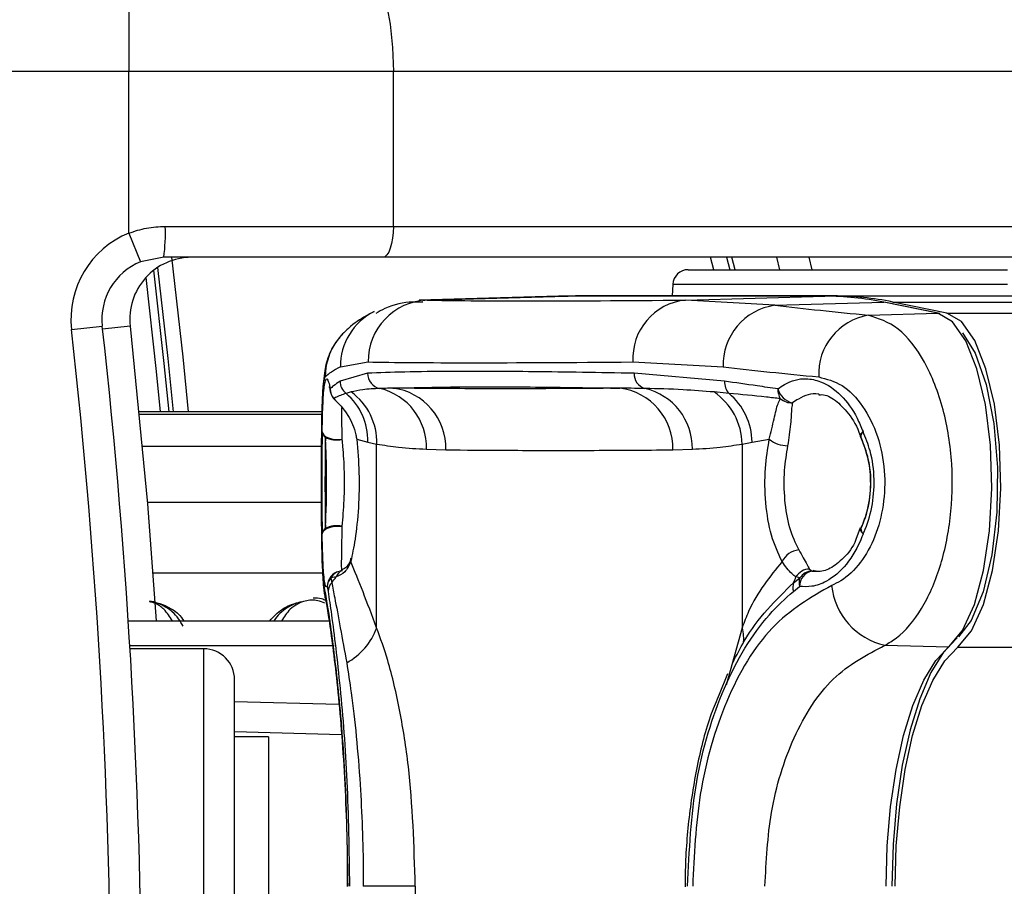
# Model space of a CAD drawing. Header units: millimetres. Extents: x 20 to 26560, y 40 to 18133.
# Tile 70 of 97: x 9241 to 9305, y 13274 to 13330. Entities that reach past the tile are written whole.
import ezdxf

# ---------------------------------------------------------------- set-up
doc = ezdxf.new("R2010")
doc.units = ezdxf.units.MM
doc.header["$LTSCALE"] = 2
doc.layers.add('COMPONENT_GEOMETRY', color=7, linetype='Continuous')
doc.styles.add('SLDTEXTSTYLE0', font='TXT', dxfattribs={"width": 0.75})
doc.dimstyles.new('SLDDIMSTYLE1', dxfattribs={"dimtxt": 150, "dimasz": 6.604, "dimexe": 0, "dimexo": 0.0625, "dimgap": 37.5, "dimtad": 0, "dimtih": 1, "dimtoh": 1, "dimdec": 0, "dimrnd": 1e-09, "dimzin": 12, "dimdsep": 46, "dimtxsty": 'SLDTEXTSTYLE0', "dimsah": 1, "dimcen": 0.09, "dimadec": 0, "dimazin": 3, "dimtfac": 1, "dimtdec": 0, "dimtofl": 0, "dimtmove": 0, "dimatfit": 3, "dimfxl": 1, "dimfrac": 2, "dimtolj": 1, "dimtzin": 12, "dimarcsym": 0})

# ---------------------------------------------------------------- blocks, each defined once
blk = doc.blocks.new('_D_1')
at = {"layer": 'COMPONENT_GEOMETRY', "color": 7}
for p, q in [((8687.523, 18132.791), (8641.82, 18132.791)), ((8641.82, 18132.791), (8641.82, 17894.666)), ((9509.398, 18132.791), (9555.101, 18132.791)), ((9555.101, 18132.791), (9555.101, 17894.666)), ((1221.17, 13266.972), (1221.17, 17923.099)), ((16975.751, 13266.972), (16975.751, 17923.099)), ((1221.17, 17916.749), (8565.677, 17916.749)), ((16975.751, 17916.749), (9631.244, 17916.749)), ((8641.82, 17894.666), (8687.523, 17894.666)), ((9555.101, 17894.666), (9509.398, 17894.666))]:
    blk.add_line(p, q, dxfattribs=at)
for points in [[(1221.17, 17916.749), (1227.774, 17915.733), (1227.774, 17917.765)], [(16975.751, 17916.749), (16969.147, 17917.765), (16969.147, 17915.733)]]:
    blk.add_solid(points, dxfattribs=at)
at = {"layer": 'COMPONENT_GEOMETRY', "color": 7, "char_height": 150, "attachment_point": 1, "style": 'SLDTEXTSTYLE0'}
for s, insert in [('25\'10.13"', (8687.523, 18088.026)), ('7877mm', (8689.294, 17863.599))]:
    blk.add_mtext(s, dxfattribs=dict(at, insert=insert))

msp = doc.modelspace()

# ---------------------------------------------------------------- linework, layer by layer
at = {"color": 7, "linetype": 'Continuous', "lineweight": 25}
for p, q in [((9248.027, 13334.932), (9248.027, 13326.932)), ((9248.027, 13326.932), (9228.211, 13326.932)), ((9265.128, 13326.932), (9248.027, 13326.932)), ((9248.027, 13316.494), (9248.027, 13326.932)), ((9265.128, 13316.932), (9265.128, 13326.932)), ((9349.944, 13326.932), (9265.128, 13326.932)), ((9250.372, 13316.932), (9265.128, 13316.932)), ((9265.128, 13316.932), (9349.944, 13316.932)), ((9248.027, 13316.494), (9248.777, 13314.64)), ((9250.278, 13314.932), (9248.777, 13314.64)), ((9264.444, 13314.932), (9250.278, 13314.932)), ((9349.26, 13314.932), (9264.444, 13314.932)), ((9287.223, 13314.132), (9287.011, 13314.932)), ((9290.121, 13314.132), (9289.912, 13314.932)), ((9291.98, 13314.932), (9292.187, 13314.132)), ((9284.19, 13314.132), (9304.843, 13314.132)), ((9283.192, 13313.184), (9283.152, 13312.432)), ((9275.805, 13312.409), (9266.795, 13312.158)), ((9267.316, 13312.165), (9276.327, 13312.416)), ((9293.028, 13312.416), (9276.327, 13312.416)), ((9276.341, 13312.416), (9276.327, 13312.416)), ((9293.043, 13312.416), (9276.341, 13312.416)), ((9293.607, 13312.432), (9276.905, 13312.432)), ((9284.018, 13312.165), (9293.028, 13312.416)), ((9289.799, 13311.83), (9284.018, 13312.165)), ((9293.043, 13312.416), (9293.028, 13312.416)), ((9293.607, 13312.432), (10745.419, 13312.432)), ((9289.799, 13311.83), (9296.846, 13312.026)), ((9300.333, 13311.313), (9296.846, 13312.026)), ((9300.453, 13311.303), (9296.966, 13312.016)), ((9300.912, 13311.33), (9297.425, 13312.042)), ((9297.425, 13312.042), (10767.36, 13312.042)), ((9295.826, 13311.188), (9300.333, 13311.313)), ((9244.315, 13310.268), (9246.303, 13310.489)), ((9261.696, 13307.842), (9263.489, 13308.166)), ((9280.614, 13308.166), (9286.444, 13307.842)), ((9263.458, 13307.436), (9261.675, 13306.925)), ((9286.537, 13306.925), (9280.692, 13307.436)), ((9262.387, 13306.227), (9262.065, 13306.139)), ((9286.826, 13306.139), (9285.858, 13306.227)), ((9260.515, 13304.948), (9248.683, 13304.948)), ((9295.352, 13303.308), (9295.364, 13303.256)), ((9262.754, 13303.167), (9263.472, 13302.993)), ((9263.472, 13302.993), (9264.044, 13302.863)), ((9264.044, 13290.993), (9264.044, 13302.863)), ((9287.674, 13302.863), (9288.321, 13302.993)), ((9287.674, 13302.863), (9287.674, 13290.993)), ((9288.321, 13302.993), (9289.433, 13303.167)), ((9267.26, 13302.53), (9268.519, 13302.488)), ((9283.199, 13302.488), (9284.458, 13302.53)), ((9295.305, 13297.438), (9295.035, 13296.694)), ((9295.355, 13297.412), (9295.367, 13297.464)), ((9292.038, 13294.78), (9292.207, 13294.652)), ((9292.207, 13294.652), (9292.605, 13294.657)), ((9260.853, 13293.657), (9260.902, 13293.342)), ((9261.418, 13294.273), (9261.076, 13294.214)), ((9261.076, 13294.214), (9261.137, 13293.901)), ((9290.988, 13293.342), (9291.39, 13293.657)), ((9291.006, 13293.902), (9291.412, 13294.214)), ((9291.412, 13294.214), (9291.154, 13294.273)), ((9247.983, 13291.432), (9261.062, 13291.432)), ((9248.084, 13289.832), (9261.295, 13289.832)), ((9296.905, 13289.859), (9301.045, 13289.748)), ((9252.86, 13289.632), (9248.096, 13289.632)), ((9286.726, 13288.02), (9286.182, 13286.673)), ((9254.86, 13241.232), (9254.86, 13287.632)), ((9254.86, 13286.233), (9261.604, 13286.056)), ((9257.06, 13283.932), (9254.86, 13283.932)), ((9257.06, 13283.932), (9257.06, 13244.932)), ((9266.544, 13274.28), (9263.178, 13274.28)), ((9266.544, 13274.28), (9266.544, 13254.585))]:
    msp.add_line(p, q, dxfattribs=at)
at = {"color": 8, "linetype": 'Continuous', "lineweight": 25}
for p, q in [((9285.85, 13314.132), (9285.636, 13314.932)), ((9286.672, 13314.932), (9286.884, 13314.132)), ((9304.843, 13313.184), (9283.192, 13313.184)), ((9267.316, 13312.165), (9267.038, 13312.114)), ((9300.912, 13311.33), (11071.675, 13311.33)), ((9248.103, 13310.489), (9246.325, 13310.291)), ((9260.515, 13304.947), (9248.683, 13304.947)), ((9248.697, 13304.803), (9260.512, 13304.803)), ((9260.484, 13302.694), (9248.897, 13302.694)), ((9260.479, 13299.083), (9249.215, 13299.083)), ((9260.557, 13294.508), (9249.572, 13294.508)), ((9287.674, 13290.993), (9286.635, 13287.285)), ((9252.86, 13239.232), (9252.86, 13289.632)), ((9301.625, 13289.732), (11086.253, 13289.732)), ((9261.771, 13284.075), (9254.86, 13284.256))]:
    msp.add_line(p, q, dxfattribs=at)
at = {"color": 7, "linetype": 'Continuous', "lineweight": 25, "flags": 128}
for points in [[(9262.392, 13334.932), (9262.925, 13334.778), (9263.439, 13334.323), (9263.912, 13333.584), (9264.326, 13332.589), (9264.667, 13331.377), (9264.919, 13329.994), (9265.075, 13328.493), (9265.128, 13326.932)], [(9265.128, 13316.932), (9265.115, 13316.542), (9265.076, 13316.167), (9265.012, 13315.821), (9264.927, 13315.518), (9264.824, 13315.269), (9264.705, 13315.084), (9264.577, 13314.971), (9264.444, 13314.932)], [(9249.876, 13314.271), (9250.531, 13308.391), (9250.876, 13304.948)], [(9276.327, 13312.416), (9275.849, 13312.41), (9275.805, 13312.409)], [(9276.094, 13312.415), (9276.428, 13312.426), (9276.905, 13312.432)], [(9296.966, 13312.016), (9296.958, 13312.017), (9296.846, 13312.026)], [(9301.045, 13289.748), (9301.93, 13290.812), (9302.695, 13292.494), (9303.289, 13294.687), (9303.674, 13297.248), (9303.826, 13300.011), (9303.734, 13302.795), (9303.404, 13305.422), (9302.859, 13307.72), (9302.132, 13309.54), (9301.271, 13310.764), (9300.333, 13311.313)], [(9300.453, 13311.303), (9300.445, 13311.305), (9300.333, 13311.313)], [(9301.625, 13289.732), (9302.511, 13290.798), (9303.277, 13292.483), (9303.872, 13294.679), (9304.258, 13297.244), (9304.41, 13300.01), (9304.318, 13302.799), (9303.988, 13305.429), (9303.441, 13307.731), (9302.713, 13309.554), (9301.852, 13310.78), (9300.912, 13311.33)], [(9248.103, 13310.489), (9249.221, 13299.006), (9249.783, 13291.432)], [(9301.916, 13310.058), (9302.747, 13308.736), (9303.459, 13306.708), (9303.952, 13304.181), (9304.185, 13301.354), (9304.141, 13298.449), (9303.823, 13295.694), (9303.256, 13293.304), (9302.485, 13291.467), (9301.656, 13290.398)], [(9261.038, 13306.427), (9261.047, 13306.266), (9261.051, 13306.247)], [(9261.266, 13305.798), (9261.316, 13305.733), (9261.358, 13305.691)], [(9260.523, 13303.66), (9260.554, 13303.544), (9260.635, 13303.435), (9260.762, 13303.337), (9260.929, 13303.256), (9261.126, 13303.196), (9261.343, 13303.16), (9261.57, 13303.149), (9261.795, 13303.165)], [(9260.523, 13297.053), (9260.554, 13297.168), (9260.635, 13297.278), (9260.762, 13297.375), (9260.929, 13297.456), (9261.126, 13297.517), (9261.343, 13297.553), (9261.57, 13297.563), (9261.795, 13297.547)], [(9260.724, 13292.921), (9260.707, 13293.012), (9260.648, 13293.721)], [(9301.57, 13290.327), (9300.696, 13289.412), (9299.884, 13288.092), (9299.157, 13286.404), (9298.534, 13284.392), (9298.031, 13282.11), (9297.661, 13279.619), (9297.436, 13276.985), (9297.36, 13274.28)], [(9296.987, 13274.28), (9297.06, 13276.888), (9297.277, 13279.426), (9297.633, 13281.827), (9298.118, 13284.027), (9298.719, 13285.966), (9299.42, 13287.593), (9300.202, 13288.865), (9301.045, 13289.748)], [(9297.571, 13274.28), (9297.644, 13276.885), (9297.861, 13279.421), (9298.216, 13281.819), (9298.701, 13284.017), (9299.301, 13285.954), (9300.001, 13287.58), (9300.783, 13288.851), (9301.625, 13289.732)]]:
    msp.add_lwpolyline(points, dxfattribs=at)
at = {"color": 8, "linetype": 'Continuous', "lineweight": 25, "flags": 128}
for points in [[(9251.88, 13304.948), (9251.525, 13308.495), (9250.804, 13314.932)], [(9250.627, 13304.948), (9250.315, 13308.071), (9249.646, 13314.107)], [(9249.115, 13313.618), (9249.781, 13307.549), (9250.039, 13304.948)], [(9295.339, 13303.318), (9295.331, 13303.345), (9295.337, 13303.443), (9295.392, 13303.553), (9295.492, 13303.668)], [(9295.495, 13297.053), (9295.395, 13297.168), (9295.34, 13297.278), (9295.334, 13297.376), (9295.341, 13297.399)]]:
    msp.add_lwpolyline(points, dxfattribs=at)
at = {"color": 7, "linetype": 'Continuous', "lineweight": 25}
for centre, radius, start, end in [((9239.643, 13316.433), 10.741, 351.96611, 2.66233), ((9250.278, 13310.932), 6, 112.04166, 186.35649), ((9252.078, 13310.932), 4, 90, 186.35649), ((9250.278, 13310.932), 4, 112.04166, 186.35649), ((9284.19, 13313.132), 1, 90, 177), ((9267.458, 13308.198), 3.969, 92.05263, 180.46411), ((9284.39, 13308.4), 3.783, 95.64756, 183.54793), ((9293.014, 13293.388), 19.028, 78.38396, 89.95816), ((9293.593, 13293.402), 19.03, 78.38396, 89.95816), ((9290.345, 13307.966), 3.903, 98.04113, 181.83104), ((9296.489, 13307.376), 3.869, 99.86918, 182.62259), ((8832.86, 13264.432), 414, 353.64351, 6.35649), ((8832.86, 13264.432), 416, 353.64351, 6.35649), ((9264.456, 13307.431), 0.998, 179.73441, 258.21804), ((9281.66, 13307.387), 0.97, 177.10208, 254.02459), ((9262.041, 13306.435), 1.003, 180.4344, 219.39471), ((9262.684, 13306.936), 1.009, 180.61347, 232.18483), ((9263.354, 13302.651), 3.909, 358.2324, 76.70766), ((9264.616, 13302.596), 3.905, 358.40394, 82.97997), ((9279.284, 13302.586), 3.916, 358.56575, 82.97168), ((9280.481, 13302.583), 3.978, 359.23476, 76.73913), ((9287.564, 13306.856), 1.028, 176.13752, 224.21336), ((9291.087, 13306.362), 1.099, 176.59944, 210.85354), ((9291.187, 13306.738), 1.237, 194.54566, 258.09543), ((9262.034, 13306.427), 1, 190.39186, 227.41759), ((9259.493, 13303.1), 3.981, 358.45717, 49.75024), ((9260.098, 13303.009), 3.949, 357.8772, 54.5742), ((9283.512, 13302.788), 4.163, 1.03586, 55.70069), ((9284.102, 13302.916), 4.22, 1.04302, 49.78363), ((9290.872, 13306.635), 1.109, 228.98886, 273.12821), ((9261.017, 13303.705), 0.496, 185.25388, 234.63986), ((9261.443, 13304.66), 1.536, 242.30516, 283.2225), ((9296.275, 13303.668), 1, 200.32361, 204.33157), ((9295.854, 13303.32), 0.502, 136.10727, 181.38942), ((9290.647, 13304.722), 1.973, 232.02746, 269.06295), ((9261.444, 13296.051), 1.536, 76.80001, 117.70529), ((9261.016, 13297.007), 0.496, 125.32924, 174.73485), ((9296.279, 13297.053), 1, 155.72459, 159.73907), ((9295.855, 13297.401), 0.501, 178.66859, 223.98294), ((9291.483, 13294.673), 1.357, 96.23586, 154.1316), ((9261.85, 13293.657), 1, 102.95219, 140.51791), ((9292.045, 13293.743), 1.037, 90.38884, 149.24357), ((9292.376, 13293.681), 0.986, 99.88504, 181.35923), ((9292.233, 13293.665), 0.988, 91.53546, 146.20828), ((9261.744, 13293.622), 0.892, 138.45893, 177.76487), ((9261.779, 13293.301), 0.878, 136.94125, 177.38082), ((9258.064, 13296.507), 4.029, 319.71001, 326.33721), ((9291.791, 13293.597), 0.842, 158.76078, 197.58797), ((9288.315, 13295.191), 2.984, 334.38713, 342.0789), ((9292.231, 13293.902), 0.876, 159.17101, 196.25751), ((9297.866, 13294.179), 4.426, 185.94116, 257.45029), ((9260.142, 13292.373), 4.14, 298.31304, 340.5252), ((9252.86, 13287.632), 2, 0, 90)]:
    msp.add_arc(centre, radius, start, end, dxfattribs=at)
at = {"color": 8, "linetype": 'Continuous', "lineweight": 25}
for centre, radius, start, end in [((9265.653, 13307.883), 3.958, 116.43999, 180.59533), ((9264.701, 13307.214), 3.98, 136.89073, 180.21465), ((9261.843, 13293.663), 0.99, 140.06164, 180.3688), ((9261.828, 13293.795), 0.861, 103.58106, 150.86153), ((9262.157, 13293.995), 0.79, 116.2263, 159.39636), ((9285.449, 13290.302), 2.33, 351.19367, 17.26295)]:
    msp.add_arc(centre, radius, start, end, dxfattribs=at)
at = {"color": 7, "linetype": 'Continuous', "lineweight": 25}
for centre, major_axis, ratio, start_param, end_param in [((9422.162, 13316.247), (157.8, 3.883), 0.008952, 3.335161, 3.645822), ((9422.258, 13318.335), (157.8, 0.118), 0.074688, 3.716135, 3.783006), ((9422.261, 13314.346), (161.799, 7.69), 0.055202, 3.01533, 3.0822), ((9422.261, 13312.249), (161.8, 3.883), 0.008731, 3.335172, 3.645832), ((9422.261, 13314.346), (161.8, 0.118), 0.072841, 3.716138, 3.783009)]:
    msp.add_ellipse(centre, major_axis=major_axis, ratio=ratio, start_param=start_param, end_param=end_param, dxfattribs=at)
for points, knots in [([(9248.027, 13316.494), (9248.401, 13316.619), (9249.162, 13316.875), (9249.964, 13316.913), (9250.372, 13316.932)], [0, 0, 0, 0, 0.491209, 1, 1, 1, 1]), ([(9267.022, 13312.037), (9266.809, 13312.041), (9266.009, 13312.059), (9264.954, 13311.858), (9264.179, 13311.408), (9263.988, 13311.296)], [0, 0, 0, 0, 0.215635, 0.806192, 1, 1, 1, 1]), ([(9263.862, 13311.412), (9263.695, 13311.324), (9263.149, 13311.035), (9262.483, 13310.609), (9261.953, 13310.091), (9261.822, 13309.962)], [0, 0, 0, 0, 0.248139, 0.813928, 1, 1, 1, 1]), ([(9296.905, 13289.859), (9297.158, 13290.007), (9298.01, 13290.506), (9299.319, 13292.071), (9300.537, 13294.793), (9301.233, 13298.07), (9301.33, 13301.652), (9300.759, 13305.235), (9299.531, 13308.319), (9297.805, 13310.553), (9296.484, 13310.977), (9295.826, 13311.188)], [0, 0, 0, 0, 0.0498264, 0.1675614, 0.2805784, 0.3917808, 0.5052991, 0.624319, 0.7486634, 0.8746042, 1, 1, 1, 1]), ([(9261.854, 13309.961), (9261.69, 13309.787), (9261.329, 13309.406), (9260.994, 13308.733), (9260.784, 13308.103), (9260.666, 13307.509), (9260.577, 13306.734), (9260.521, 13305.572), (9260.489, 13303.78), (9260.478, 13302.186), (9260.477, 13301.182), (9260.477, 13300.905)], [0, 0, 0, 0, 0.0607074, 0.1334523, 0.1971651, 0.2621862, 0.3680373, 0.5769772, 0.7499282, 0.9309395, 1, 1, 1, 1]), ([(9260.523, 13303.66), (9260.524, 13303.759), (9260.538, 13304.539), (9260.578, 13305.798), (9260.665, 13306.766), (9260.785, 13307.161), (9260.91, 13307.038), (9261.004, 13306.588), (9261.038, 13306.427)], [0, 0, 0, 0, 0.033536, 0.263615, 0.49388, 0.646507, 0.874374, 1, 1, 1, 1]), ([(9280.692, 13307.436), (9278.45, 13307.475), (9273.967, 13307.553), (9269.231, 13307.565), (9265.715, 13307.527), (9264.212, 13307.466), (9263.458, 13307.436)], [0, 0, 0, 0, 0.287942, 0.575885, 0.787474, 1, 1, 1, 1]), ([(9289.99, 13306.427), (9290.13, 13306.529), (9290.7, 13306.94), (9291.648, 13307.169), (9292.906, 13306.916), (9294.077, 13306.122), (9294.988, 13304.884), (9295.369, 13303.965), (9295.492, 13303.668)], [0, 0, 0, 0, 0.075381, 0.307278, 0.457792, 0.683201, 0.897773, 1, 1, 1, 1]), ([(9292.624, 13307.199), (9293.136, 13307.069), (9294.159, 13306.808), (9295.513, 13305.412), (9296.489, 13303.465), (9296.948, 13301.183), (9296.869, 13298.898), (9296.312, 13296.817), (9295.347, 13295.1), (9294.324, 13294.124), (9293.662, 13293.814), (9293.464, 13293.721)], [0, 0, 0, 0, 0.128283, 0.255896, 0.379754, 0.496488, 0.607307, 0.716724, 0.829647, 0.949094, 1, 1, 1, 1]), ([(9260.976, 13306.581), (9260.975, 13306.583), (9260.967, 13306.6), (9261.006, 13306.494), (9261.04, 13306.285), (9261.055, 13306.191)], [0, 0, 0, 0, 0.0887659, 0.5868983, 1, 1, 1, 1]), ([(9261.675, 13306.925), (9261.527, 13306.823), (9261.288, 13306.659), (9261.107, 13306.491), (9261.038, 13306.427)], [0, 0, 0, 0, 0.618367, 1, 1, 1, 1]), ([(9264.252, 13306.455), (9263.874, 13306.436), (9263.202, 13306.401), (9262.635, 13306.28), (9262.387, 13306.227)], [0, 0, 0, 0, 0.562494, 1, 1, 1, 1]), ([(9265.093, 13306.472), (9264.935, 13306.469), (9264.647, 13306.462), (9264.375, 13306.457), (9264.252, 13306.455)], [0, 0, 0, 0, 0.550084, 1, 1, 1, 1]), ([(9265.093, 13306.472), (9266.539, 13306.51), (9269.168, 13306.577), (9274.39, 13306.557), (9278.152, 13306.498), (9279.763, 13306.472)], [0, 0, 0, 0, 0.411197, 0.74781, 1, 1, 1, 1]), ([(9279.763, 13306.472), (9279.408, 13306.469), (9277.404, 13306.45), (9273.752, 13306.432), (9269.218, 13306.438), (9266.331, 13306.462), (9265.093, 13306.472)], [0, 0, 0, 0, 0.072703, 0.409757, 0.746813, 1, 1, 1, 1]), ([(9281.393, 13306.455), (9281.091, 13306.457), (9280.54, 13306.462), (9280.005, 13306.469), (9279.763, 13306.472)], [0, 0, 0, 0, 0.5500844, 1, 1, 1, 1]), ([(9285.858, 13306.227), (9285.186, 13306.28), (9283.649, 13306.401), (9282.206, 13306.436), (9281.393, 13306.455)], [0, 0, 0, 0, 0.437506, 1, 1, 1, 1]), ([(9289.99, 13306.427), (9289.541, 13306.491), (9288.364, 13306.659), (9287.236, 13306.823), (9286.537, 13306.925)], [0, 0, 0, 0, 0.381291, 1, 1, 1, 1]), ([(9262.065, 13306.139), (9261.816, 13306.052), (9261.513, 13305.948), (9261.303, 13305.821), (9261.266, 13305.798)], [0, 0, 0, 0, 0.823891, 1, 1, 1, 1]), ([(9261.266, 13305.798), (9261.586, 13305.478), (9262.161, 13304.904), (9262.639, 13303.845), (9262.738, 13303.263), (9262.754, 13303.167)], [0, 0, 0, 0, 0.512573, 0.919491, 1, 1, 1, 1]), ([(9290.144, 13305.798), (9289.842, 13305.831), (9288.692, 13305.957), (9287.619, 13306.062), (9286.826, 13306.139)], [0, 0, 0, 0, 0.261932, 1, 1, 1, 1]), ([(9289.433, 13303.167), (9289.542, 13303.628), (9289.762, 13304.559), (9289.932, 13305.357), (9290.093, 13305.692), (9290.144, 13305.798)], [0, 0, 0, 0, 0.402486, 0.811277, 1, 1, 1, 1]), ([(9292.638, 13306.039), (9292.704, 13306.048), (9293.032, 13306.093), (9293.686, 13305.756), (9294.575, 13304.876), (9295.136, 13303.957), (9295.322, 13303.35), (9295.332, 13303.317)], [0, 0, 0, 0, 0.076831, 0.384202, 0.674154, 0.981972, 1, 1, 1, 1]), ([(9290.932, 13305.528), (9290.912, 13305.415), (9290.846, 13305.052), (9290.84, 13304.19), (9290.691, 13303.233), (9290.615, 13302.749)], [0, 0, 0, 0, 0.181902, 0.586109, 1, 1, 1, 1]), ([(9260.523, 13303.66), (9260.516, 13303.264), (9260.5, 13302.334), (9260.493, 13300.614), (9260.498, 13298.766), (9260.511, 13297.62), (9260.522, 13297.097), (9260.523, 13297.053)], [0, 0, 0, 0, 0.199795, 0.468728, 0.722945, 0.976363, 1, 1, 1, 1]), ([(9260.73, 13303.3), (9260.722, 13302.855), (9260.706, 13301.931), (9260.701, 13300.29), (9260.707, 13298.694), (9260.722, 13297.829), (9260.73, 13297.412)], [0, 0, 0, 0, 0.248204, 0.515153, 0.766575, 1, 1, 1, 1]), ([(9260.73, 13297.412), (9260.756, 13297.988), (9260.808, 13299.134), (9260.813, 13301.072), (9260.774, 13302.461), (9260.738, 13303.141), (9260.73, 13303.3)], [0, 0, 0, 0, 0.309754, 0.61629, 0.910258, 1, 1, 1, 1]), ([(9295.355, 13297.412), (9295.386, 13297.48), (9295.638, 13298.028), (9295.963, 13299.183), (9296.026, 13300.883), (9295.779, 13302.29), (9295.473, 13303.019), (9295.352, 13303.308)], [0, 0, 0, 0, 0.040118, 0.323375, 0.584277, 0.834681, 1, 1, 1, 1]), ([(9295.352, 13303.308), (9295.562, 13302.731), (9295.979, 13301.585), (9296.016, 13299.644), (9295.712, 13298.254), (9295.423, 13297.572), (9295.355, 13297.412)], [0, 0, 0, 0, 0.3101487, 0.6161475, 0.9098568, 1, 1, 1, 1]), ([(9295.495, 13297.053), (9295.516, 13297.096), (9295.759, 13297.616), (9296.119, 13298.756), (9296.271, 13300.597), (9296.042, 13302.326), (9295.658, 13303.263), (9295.492, 13303.668)], [0, 0, 0, 0, 0.023022, 0.27511, 0.528003, 0.796138, 1, 1, 1, 1]), ([(9261.795, 13303.165), (9261.811, 13303.013), (9261.879, 13302.365), (9261.952, 13301.04), (9261.943, 13299.188), (9261.845, 13298.096), (9261.795, 13297.547)], [0, 0, 0, 0, 0.089932, 0.383867, 0.69008, 1, 1, 1, 1]), ([(9262.754, 13303.167), (9262.816, 13302.454), (9262.94, 13301.031), (9262.888, 13298.734), (9262.673, 13296.708), (9262.468, 13295.722), (9262.373, 13295.265)], [0, 0, 0, 0, 0.258525, 0.516611, 0.775905, 1, 1, 1, 1]), ([(9264.044, 13302.863), (9264.517, 13302.789), (9265.589, 13302.62), (9266.661, 13302.562), (9267.26, 13302.53)], [0, 0, 0, 0, 0.441401, 1, 1, 1, 1]), ([(9284.458, 13302.53), (9285.057, 13302.562), (9286.13, 13302.62), (9287.202, 13302.789), (9287.674, 13302.863)], [0, 0, 0, 0, 0.558599, 1, 1, 1, 1]), ([(9290.261, 13295.265), (9290.008, 13295.804), (9289.503, 13296.877), (9289.162, 13299.039), (9289.116, 13301.234), (9289.332, 13302.553), (9289.433, 13303.167)], [0, 0, 0, 0, 0.259902, 0.517867, 0.775557, 1, 1, 1, 1]), ([(9290.615, 13302.749), (9290.528, 13302.226), (9290.341, 13301.101), (9290.382, 13299.238), (9290.672, 13297.399), (9291.114, 13296.481), (9291.335, 13296.022)], [0, 0, 0, 0, 0.224822, 0.483445, 0.741569, 1, 1, 1, 1]), ([(9268.519, 13302.488), (9269.758, 13302.477), (9272.647, 13302.453), (9277.184, 13302.448), (9280.838, 13302.465), (9282.843, 13302.484), (9283.199, 13302.488)], [0, 0, 0, 0, 0.253188, 0.590242, 0.927296, 1, 1, 1, 1]), ([(9260.648, 13293.721), (9260.613, 13293.996), (9260.544, 13294.544), (9260.497, 13296.284), (9260.479, 13298.423), (9260.474, 13300.082), (9260.477, 13300.859), (9260.477, 13300.905)], [0, 0, 0, 0, 0.256514, 0.511372, 0.755636, 0.985644, 1, 1, 1, 1]), ([(9260.477, 13300.905), (9260.477, 13300.491), (9260.475, 13299.396), (9260.484, 13297.633), (9260.499, 13295.835), (9260.578, 13294.252), (9260.567, 13293.571), (9260.717, 13292.974), (9260.724, 13292.946)], [0, 0, 0, 0, 0.121879, 0.322928, 0.527361, 0.742931, 0.988085, 1, 1, 1, 1]), ([(9260.853, 13293.657), (9260.842, 13293.647), (9260.775, 13293.585), (9260.689, 13293.814), (9260.6, 13294.64), (9260.549, 13295.687), (9260.53, 13296.681), (9260.523, 13297.053)], [0, 0, 0, 0, 0.059371, 0.368067, 0.547994, 0.831013, 1, 1, 1, 1]), ([(9295.495, 13297.053), (9295.471, 13296.989), (9295.187, 13296.244), (9294.459, 13294.992), (9293.286, 13293.999), (9292.233, 13293.614), (9291.653, 13293.644), (9291.39, 13293.657)], [0, 0, 0, 0, 0.028104, 0.329399, 0.630932, 0.832233, 1, 1, 1, 1]), ([(9295.035, 13296.694), (9295.035, 13296.694), (9294.844, 13296.168), (9294.229, 13295.451), (9293.335, 13294.742), (9292.702, 13294.575), (9292.356, 13294.663), (9292.278, 13294.683)], [0, 0, 0, 0, 0.000193, 0.29499, 0.595793, 0.908093, 1, 1, 1, 1]), ([(9291.335, 13296.022), (9291.436, 13295.843), (9291.757, 13295.269), (9291.924, 13294.979), (9292.038, 13294.78)], [0, 0, 0, 0, 0.3117547, 1, 1, 1, 1]), ([(9262.373, 13295.265), (9262.255, 13295.017), (9262.021, 13294.524), (9261.618, 13294.357), (9261.418, 13294.273)], [0, 0, 0, 0, 0.50292, 1, 1, 1, 1]), ([(9262.37, 13295.494), (9262.362, 13295.449), (9262.308, 13295.135), (9262.047, 13294.84), (9261.859, 13294.75), (9261.803, 13294.723)], [0, 0, 0, 0, 0.106234, 0.734698, 1, 1, 1, 1]), ([(9264.044, 13290.993), (9263.742, 13291.797), (9263.13, 13293.426), (9262.606, 13294.669), (9262.38, 13295.246), (9262.373, 13295.265)], [0, 0, 0, 0, 0.484656, 0.983086, 1, 1, 1, 1]), ([(9290.261, 13295.265), (9289.464, 13294.29), (9288.457, 13293.059), (9287.809, 13291.348), (9287.674, 13290.993)], [0, 0, 0, 0, 0.7923695, 1, 1, 1, 1]), ([(9291.154, 13294.273), (9290.978, 13294.406), (9290.726, 13294.596), (9290.369, 13295.111), (9290.261, 13295.265)], [0, 0, 0, 0, 0.7005046, 1, 1, 1, 1]), ([(9261.086, 13294.298), (9261.091, 13294.305), (9261.125, 13294.354), (9261.213, 13294.455), (9261.318, 13294.494), (9261.327, 13294.497)], [0, 0, 0, 0, 0.141713, 0.931138, 1, 1, 1, 1]), ([(9261.843, 13294.725), (9261.787, 13294.696), (9261.692, 13294.647), (9261.669, 13294.644), (9261.66, 13294.643)], [0, 0, 0, 0, 0.582062, 1, 1, 1, 1]), ([(9262.192, 13274.28), (9262.158, 13276.504), (9262.09, 13280.965), (9261.618, 13286.856), (9261.047, 13291.501), (9260.782, 13292.975), (9260.648, 13293.721)], [0, 0, 0, 0, 0.246039, 0.493344, 0.74369, 1, 1, 1, 1]), ([(9261.137, 13293.901), (9261.2, 13293.589), (9261.46, 13292.282), (9261.826, 13290.265), (9262.105, 13288.729)], [0, 0, 0, 0, 0.238761, 1, 1, 1, 1]), ([(9293.464, 13293.721), (9292.119, 13292.949), (9289.437, 13291.41), (9286.544, 13286.522), (9284.779, 13280.585), (9284.573, 13276.292), (9284.477, 13274.28)], [0, 0, 0, 0, 0.263204, 0.524727, 0.777185, 1, 1, 1, 1]), ([(9287.077, 13288.729), (9287.314, 13289.203), (9288.377, 13291.334), (9289.856, 13292.778), (9291.006, 13293.902)], [0, 0, 0, 0, 0.222458, 1, 1, 1, 1]), ([(9260.902, 13293.342), (9260.974, 13292.86), (9261.211, 13291.278), (9261.687, 13287.345), (9262.182, 13281.189), (9262.253, 13276.581), (9262.288, 13274.28)], [0, 0, 0, 0, 0.129083, 0.424338, 0.712561, 1, 1, 1, 1]), ([(9284.137, 13274.28), (9284.255, 13276.58), (9284.491, 13281.189), (9286.387, 13287.346), (9288.725, 13291.278), (9290.46, 13292.861), (9290.988, 13293.342)], [0, 0, 0, 0, 0.287424, 0.575721, 0.870977, 1, 1, 1, 1]), ([(9251.541, 13291.087), (9251.339, 13291.413), (9250.999, 13291.96), (9250.208, 13292.456), (9249.661, 13292.671), (9249.396, 13292.695), (9249.349, 13292.699)], [0, 0, 0, 0, 0.456921, 0.767867, 0.959152, 1, 1, 1, 1]), ([(9259.165, 13292.664), (9259.099, 13292.646), (9258.777, 13292.56), (9258.086, 13292.216), (9257.601, 13291.777), (9257.411, 13291.443), (9257.405, 13291.432)], [0, 0, 0, 0, 0.081369, 0.39528, 0.980228, 1, 1, 1, 1]), ([(9260.766, 13292.741), (9260.675, 13292.782), (9260.428, 13292.896), (9260.134, 13292.904), (9259.948, 13292.909)], [0, 0, 0, 0, 0.367874, 1, 1, 1, 1]), ([(9260.722, 13292.921), (9260.736, 13292.85), (9260.786, 13292.597), (9260.941, 13291.664), (9261.172, 13290.052), (9261.442, 13287.826), (9261.702, 13285.158), (9261.926, 13282.131), (9262.079, 13278.864), (9262.152, 13276.194), (9262.141, 13274.66), (9262.139, 13274.268)], [0, 0, 0, 0, 0.0460926, 0.1627968, 0.2939072, 0.4277006, 0.5612378, 0.6930383, 0.8246613, 0.955201, 1, 1, 1, 1]), ([(9266.544, 13274.28), (9266.461, 13276.918), (9266.335, 13280.861), (9265.566, 13285.661), (9264.869, 13288.695), (9264.291, 13290.307), (9264.044, 13290.993)], [0, 0, 0, 0, 0.419372, 0.626845, 0.841167, 1, 1, 1, 1]), ([(9289.153, 13274.28), (9289.235, 13275.894), (9289.409, 13279.332), (9290.915, 13284.094), (9293.407, 13288.019), (9295.736, 13289.244), (9296.905, 13289.859)], [0, 0, 0, 0, 0.223488, 0.476086, 0.737075, 1, 1, 1, 1]), ([(9262.105, 13288.729), (9262.204, 13288.096), (9262.565, 13285.789), (9263.006, 13281.232), (9263.172, 13276.803), (9263.178, 13274.58), (9263.178, 13274.28)], [0, 0, 0, 0, 0.159037, 0.579884, 0.943274, 1, 1, 1, 1]), ([(9286.182, 13286.673), (9286.007, 13286.261), (9285.41, 13284.85), (9284.73, 13282.091), (9284.161, 13278.528), (9283.991, 13275.868), (9283.993, 13274.446), (9283.994, 13274.249)], [0, 0, 0, 0, 0.116561, 0.399143, 0.678561, 0.955462, 1, 1, 1, 1])]:
    msp.add_open_spline(points, degree=3, knots=knots, dxfattribs=at)
at = {"color": 8, "linetype": 'Continuous', "lineweight": 25}
for points, knots in [([(9260.477, 13300.905), (9260.478, 13301.582), (9260.482, 13302.993), (9260.505, 13304.858), (9260.559, 13306.326), (9260.636, 13307.042), (9260.701, 13307.162), (9260.721, 13307.199)], [0, 0, 0, 0, 0.201512, 0.41952, 0.648227, 0.890508, 1, 1, 1, 1]), ([(9292.655, 13306.07), (9292.635, 13306.074), (9292.18, 13306.165), (9291.578, 13305.956), (9291.059, 13305.612), (9290.932, 13305.528)], [0, 0, 0, 0, 0.033212, 0.763079, 1, 1, 1, 1]), ([(9261.764, 13305.211), (9261.764, 13305.112), (9261.766, 13304.733), (9261.784, 13303.912), (9261.794, 13303.249), (9261.795, 13303.165)], [0, 0, 0, 0, 0.235188, 0.902902, 1, 1, 1, 1]), ([(9261.795, 13297.547), (9261.79, 13297.231), (9261.776, 13296.382), (9261.76, 13295.5), (9261.756, 13294.783), (9261.772, 13294.7), (9261.783, 13294.648)], [0, 0, 0, 0, 0.182136, 0.488058, 0.682932, 1, 1, 1, 1]), ([(9250.837, 13291.432), (9250.676, 13291.693), (9250.409, 13292.126), (9249.842, 13292.545), (9249.469, 13292.657), (9249.349, 13292.693)], [0, 0, 0, 0, 0.507087, 0.841264, 1, 1, 1, 1]), ([(9249.35, 13292.677), (9249.451, 13292.669), (9249.816, 13292.641), (9250.496, 13292.384), (9251.199, 13291.987), (9251.472, 13291.586), (9251.577, 13291.432)], [0, 0, 0, 0, 0.097436, 0.355754, 0.751941, 1, 1, 1, 1]), ([(9257.132, 13291.432), (9257.374, 13291.705), (9257.779, 13292.164), (9258.522, 13292.5), (9258.904, 13292.601), (9258.985, 13292.622)], [0, 0, 0, 0, 0.536909, 0.901806, 1, 1, 1, 1]), ([(9260.7, 13292.575), (9260.551, 13292.635), (9260.284, 13292.743), (9259.828, 13292.784), (9259.378, 13292.72), (9258.892, 13292.523), (9258.314, 13292.11), (9258.052, 13291.693), (9257.888, 13291.432)], [0, 0, 0, 0, 0.13449, 0.239899, 0.345079, 0.482413, 0.675531, 1, 1, 1, 1])]:
    msp.add_open_spline(points, degree=3, knots=knots, dxfattribs=at)

# ---------------------------------------------------------------- dimensions: what is measured, and where the dimension line sits
at = {"layer": 'COMPONENT_GEOMETRY', "color": 7}
dim = msp.add_linear_dim(base=(16975.751, 17916.749), p1=(1221.17, 13264.432), p2=(16975.751, 13264.432), angle=0, dimstyle='SLDDIMSTYLE1', dxfattribs=at)
dim.commit()
dim.dimension.update_dxf_attribs({"geometry": '_D_1', "text_midpoint": (9098.46, 17916.749), "dimtype": 160})

doc.saveas('drawing.dxf')
